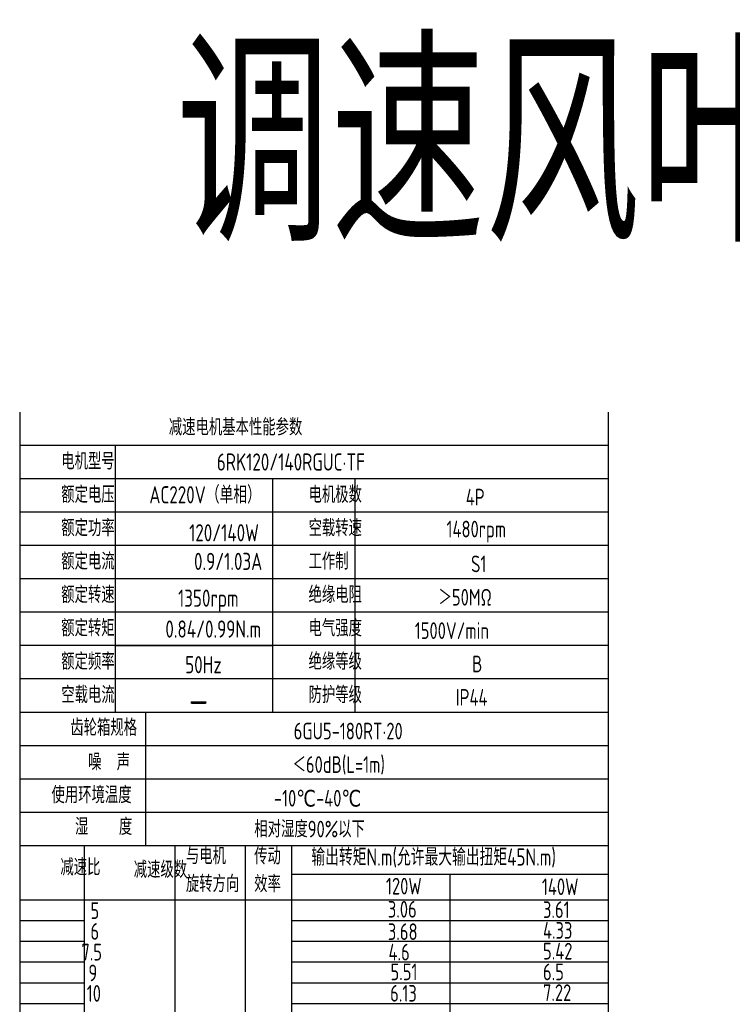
# Model space of a CAD drawing. Header units: inches. Extents: x 331 to 12887, y -474 to 4488.
# Tile 105 of 122: x 8955 to 9324, y 3978 to 4488. Entities that reach past the tile are written whole.
import ezdxf

# ---------------------------------------------------------------- set-up
doc = ezdxf.new("R2010")
doc.units = ezdxf.units.IN
doc.header["$LTSCALE"] = 10
doc.header["$MEASUREMENT"] = 0
for name, color, linetype in [('1轮廓实线层', 7, 'Continuous'), ('2细线层', 4, 'Continuous'), ('6文字层', 3, 'Continuous')]:
    doc.layers.add(name, color=color, linetype=linetype)
doc.styles.add('PC_TEXTSTYLE', font='isocp.shx', dxfattribs={"width": 0.8, "bigfont": 'HZFS.SHX'})

msp = doc.modelspace()

# ---------------------------------------------------------------- linework, layer by layer
at = {"layer": '1轮廓实线层'}
for p, q in [((8955.196, 4284.61752), (8955.196, 4100.98289)), ((8955.196, 4284.61752), (8955.196, 4094.55303)), ((9259.83752, 4284.61753), (9259.83752, 3792.99969)), ((8955.196, 4097.05413), (8955.196, 3762.1324)), ((8955.196, 4090.48671), (8955.196, 3743.8379))]:
    msp.add_line(p, q, dxfattribs=at)
at = {"layer": '1轮廓实线层', "color": 4}
for p, q in [((9096.02167, 4045.33213), (9259.83752, 4045.33213)), ((9177.92961, 4045.33213), (9177.92961, 3806.42122)), ((9096.02167, 4032.11991), (9143.22831, 4032.11991))]:
    msp.add_line(p, q, dxfattribs=at)
at = {"layer": '2细线层'}
for p, q in [((9259.83752, 4267.33893), (8955.196, 4267.33893)), ((9004.70499, 4267.33893), (9004.70499, 4129.11021)), ((9259.83752, 4250.06034), (8955.196, 4250.06034)), ((9086.08481, 4250.06034), (9086.08481, 4129.11021)), ((9128.70353, 4250.06034), (9128.70353, 4129.11021)), ((9259.83752, 4232.78175), (8955.196, 4232.78175)), ((9259.83752, 4215.50316), (8955.196, 4215.50316)), ((9259.83752, 4198.22457), (8955.196, 4198.22457)), ((9259.83752, 4180.94598), (8955.196, 4180.94598)), ((9259.83752, 4163.66739), (8955.196, 4163.66739)), ((9004.705, 4163.66738), (9086.08483, 4163.66738)), ((9259.83752, 4146.3888), (8955.196, 4146.3888)), ((9259.83752, 4129.11021), (8955.196, 4129.11021)), ((9020.41269, 4129.11021), (9020.41269, 4059.99585)), ((9259.83752, 4111.83162), (8955.196, 4111.83162)), ((9259.83752, 4094.55303), (8955.196, 4094.55303)), ((9259.83752, 4094.55303), (8955.196, 4094.55303)), ((9259.83752, 4077.27444), (8955.196, 4077.27444)), ((9259.83752, 4077.27444), (8955.196, 4077.27444)), ((9166.92755, 4059.99585), (8955.196, 4059.99585)), ((9259.83752, 4059.99585), (8955.196, 4059.99585)), ((8988.7749, 3774.17856), (8988.7749, 4059.99585)), ((9035.69801, 3806.42122), (9035.69801, 4059.99585)), ((9072.18786, 3806.42122), (9072.18786, 4059.99585)), ((9096.02167, 3806.42123), (9096.02167, 4059.99585)), ((8955.196, 4032.11991), (9259.83752, 4032.11991)), ((8955.196, 4021.37235), (8988.7749, 4021.37235)), ((9096.02167, 4021.37235), (9259.83752, 4021.37235)), ((8955.196, 4010.62479), (8988.7749, 4010.62479)), ((9096.02167, 4010.62479), (9259.83752, 4010.62479)), ((8955.196, 3999.87724), (8988.7749, 3999.87724)), ((9096.02167, 3999.87724), (9259.83752, 3999.87724)), ((8955.196, 3989.12968), (8988.7749, 3989.12968)), ((9096.02167, 3989.12968), (9259.83752, 3989.12968)), ((8955.196, 3978.38213), (8988.7749, 3978.38213)), ((9096.02167, 3978.38213), (9259.83752, 3978.38213))]:
    msp.add_line(p, q, dxfattribs=at)

# ---------------------------------------------------------------- texts
at = {"layer": '6文字层', "attachment_point": 1, "style": 'PC_TEXTSTYLE'}
for s, insert, char_height, width in [('{\\C3;调速风叶长款接线盒}', (9036.21835, 4472.90524), 100, 830.3971716), ('{\\C3;减速电机基本性能参数}', (9032.40714, 4281.12948), 8.6392949, 100.8014328), ('{\\C3;         电机型号 }', (8941.15462, 4263.47576), 8.6392949, 100.8014328), ('\\pi8.9057;{\\C3;      6RK120/140RGUC·TF}', (9023.89201, 4263.20339), 8.9106116, 123.6015543), ('{\\C3;         额定电压}', (8941.15462, 4246.19717), 8.6392949, 100.8014328), ('{\\C3;       AC220V（单相）}', (8993.784, 4246.23482), 8.9106116, 103.9670977), ('{\\C3;         电机极数}', (9069.16936, 4246.19717), 8.6392949, 100.8014328), ('{\\C3;         4P}', (9150.59031, 4244.87102), 8.6392949, 100.8014328), ('{\\C3;         额定功率}', (8941.15462, 4228.91858), 8.6392949, 100.8014328), ('{\\C3;             120/140W}', (8989.94661, 4226.55367), 8.9106116, 103.9670977), ('{\\C3;         空载转速}', (9069.16936, 4228.91858), 8.6392949, 100.8014328), ('{\\C3;          1480rpm}', (9136.6543, 4228.34257), 8.6392949, 100.8014328), ('{\\C3;         额定电流}', (8941.15462, 4211.63999), 8.6392949, 100.8014328), ('{\\C3;              0.9/1.03A}', (8988.38978, 4211.73896), 8.9106116, 103.9670977), ('{\\C3;         工作制}', (9069.16936, 4211.63999), 8.6392949, 100.8014328), ('{\\C3;           S1}', (9145.38377, 4210.31384), 8.6392949, 100.8014328), ('{\\C3;         额定转速}', (8941.15462, 4194.3614), 8.6392949, 100.8014328), ('{\\C3;       1350rpm}', (9008.66311, 4192.69686), 8.9106116, 103.9670977), ('{\\C3;         绝缘电阻}', (9069.16936, 4194.3614), 8.6392949, 100.8014328), ('{\\C3;       ＞50MΩ}', (9144.40755, 4193.03525), 8.6392949, 100.8014328), ('{\\C3;         额定转矩}', (8941.15462, 4177.08281), 8.6392949, 100.8014328), ('{\\C3;       0.84/0.99N.m}', (9002.08167, 4176.70722), 8.9106116, 103.9670977), ('{\\C3;         电气强度}', (9069.16936, 4177.08281), 8.6392949, 100.8014328), ('{\\C3;  1500V/min}', (9151.82986, 4175.75666), 8.6392949, 100.8014328), ('{\\C3;         额定频率}', (8941.15462, 4159.80422), 8.6392949, 100.8014328), ('{\\C3;         绝缘等级}', (9069.16936, 4159.80422), 8.6392949, 100.8014328), ('{\\C3;        50Hz}', (9008.28102, 4158.25251), 8.9106116, 103.9670977), ('{\\C3;          B}', (9149.93949, 4158.47807), 8.6392949, 100.8014328), ('{\\C3;         空载电流}', (8941.15462, 4142.52563), 8.6392949, 100.8014328), ('{\\C3;         防护等级}', (9069.16936, 4142.52563), 8.6392949, 100.8014328), ('{\\C3;         IP44}', (9145.38377, 4141.19948), 8.6392949, 100.8014328), ('{\\C3;        \\H1.6708x;—}', (9011.31314, 4142.91445), 8.6392949, 100.8014328), ('{\\C3;              齿轮箱规格}', (8926.08913, 4125.55578), 8.6392949, 100.8014328), ('{\\C3;             6GU5-180RT·20}', (9045.70002, 4123.75158), 8.6392949, 120.8190357), ('{\\C3;              噪  声}', (8935.30501, 4107.74054), 8.6392949, 100.8014328), ('{\\C3;              ＜60dB(L=1m)}', (9041.15371, 4106.42008), 8.6392949, 100.8014328), ('{\\C3;       使用环境温度}', (8943.98904, 4090.68986), 8.6392949, 100.8014328), ('{\\C3;       -10℃-40℃}', (9059.14224, 4088.97222), 8.6392949, 100.8014328), ('{\\C3;           湿    度}', (8940.35572, 4074.23406), 8.6392949, 100.8014328), ('{\\C3;      相对湿度90%以下}', (9052.95947, 4073.00354), 8.6392949, 100.8014328), ('{\\C3;与电机\\P旋转方向}', (9041.23821, 4059.05617), 8.639295, 100.8014328), ('{\\C3;传动\\P效率}', (9076.59909, 4058.96565), 8.639295, 100.8014328), ('{\\C3;输出转矩N.m(允许最大输出扭矩45N.m)}', (9106.23006, 4058.6285), 8.9106116, 155.0048372), ('{\\C3;              减速比}', (8920.94966, 4053.28528), 8.6392949, 100.8014328), ('{\\C3;              减速级数}', (8958.93043, 4052.03219), 8.6392949, 100.8014328), ('{\\C3;                120W}', (9081.60442, 4043.44001), 8.6392949, 100.8014328), ('{\\C3;                140W}', (9162.34205, 4043.14636), 8.6392949, 100.8014328), ('{\\C3;                   5}', (8916.76458, 4030.76219), 8.6392949, 100.8014328), ('{\\C3;                3.06}', (9082.59507, 4031.46122), 8.6392949, 100.8014328), ('{\\C3;                3.61}', (9162.90479, 4031.27921), 8.6392949, 100.8014328), ('{\\C3;                   6}', (8916.76458, 4020.01463), 8.6392949, 100.8014328), ('{\\C3;                3.68}', (9082.59518, 4019.86912), 8.6392949, 100.8014328), ('{\\C3;                4.33}', (9162.90479, 4020.53165), 8.6392949, 100.8014328), ('{\\C3;                  7.5}', (8916.00648, 4009.26707), 8.6392949, 100.8014328), ('{\\C3;                4.6}', (9082.93317, 4009.29048), 8.6392949, 100.8014328), ('{\\C3;                5.42}', (9162.90479, 4009.78409), 8.6392949, 100.8014328), ('{\\C3;                  9}', (8919.64622, 3998.51952), 8.6392949, 100.8014328), ('{\\C3;                5.51}', (9083.94744, 3999.04965), 8.6392949, 100.8014328), ('{\\C3;                6.5}', (9162.90479, 3999.03654), 8.6392949, 100.8014328), ('{\\C3;                   10}', (8914.84229, 3987.90202), 8.6392949, 100.8014328), ('{\\C3;                6.13}', (9083.77845, 3987.96427), 8.6392949, 100.8014328), ('{\\C3;                7.22}', (9162.90479, 3988.28898), 8.6392949, 100.8014328)]:
    msp.add_mtext(s, dxfattribs=dict(at, insert=insert, char_height=char_height, width=width))

doc.saveas('drawing.dxf')
